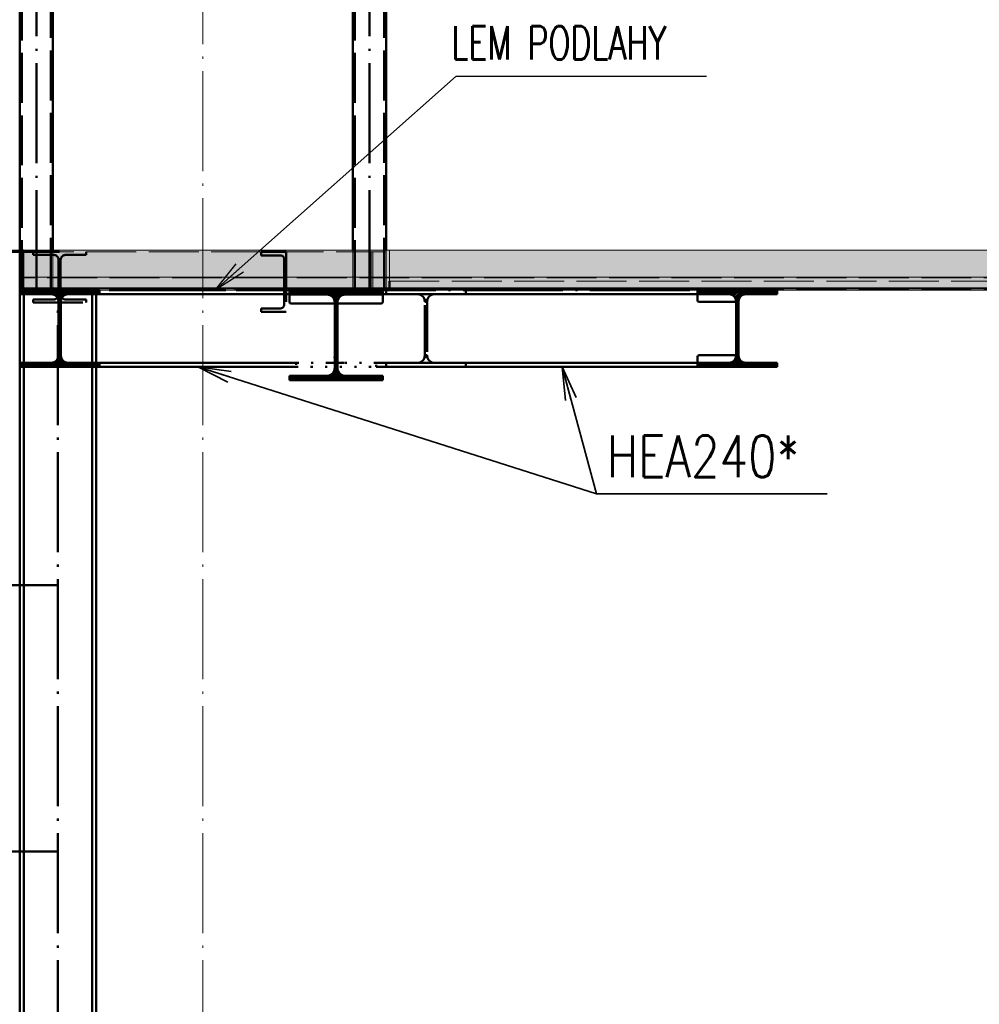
# Paper-space layout 'Layout1' of a CAD drawing. Extents: x -2 to 1380, y -36 to 422.
# Tile 13 of 54: x 429 to 486, y 123 to 182. Entities that reach past the tile are written whole.
import ezdxf

# ---------------------------------------------------------------- set-up
doc = ezdxf.new("R2010")
doc.units = 0
for name, pattern in [('ACAD_ISO02W100', [15, 12, -3]), ('ACAD_ISO04W100', [30.5, 24, -3, 0.5, -3]), ('ACAD_ISO07W100', [3.5, 0.5, -3]), ('B_CARA_09', [0.5, 0, -0.5]), ('HP_01_CER_B', [8, 5, -1, 1, -1])]:
    doc.linetypes.add(name, pattern=pattern)
doc.layers.get('0').update_dxf_attribs({"linetype": 'CONTINUOUS'})
doc.layers.get('DEFPOINTS').update_dxf_attribs({"color": 132, "linetype": 'CONTINUOUS'})
for name, color, linetype, lineweight in [('SS_1.ET-HALA_TaO-RASTR', 7, 'HP_01_CER_B', 13), ('SS_2.ET-DEMONTAZE_OK', 20, 'B_CARA_09', 50), ('SS_2.ET-HALA_TaO-LAVKA_+5.100m', 210, 'CONTINUOUS', 50), ('SS_2.ET-HALA_TaO-LAVKA_+5.100m-KONZOLA', 202, 'CONTINUOUS', 50), ('SS_2.ET-HALA_TaO-LAVKA_+5.100m-PLECH', 90, 'CONTINUOUS', 13), ('SS_2.ET-HALA_TaO-LAVKA_+5.100m-PLECH-VYZTUHA', 150, 'CONTINUOUS', 13), ('SS_2.ET-HALA_TaO-PRISTAVBA-PODLAH.NOSNIKY', 172, 'CONTINUOUS', 50), ('SS_2.ET-HALA_TaO-PRISTAVBA-PODLAHA', 9, 'CONTINUOUS', 5), ('SS_2.ET-HALA_TaO-PRISTAVBA-PODLAHA_LEM', 140, 'CONTINUOUS', 50), ('SS_2.ET-HALA_TaO-PRISTAVBA-SLOUP', 122, 'CONTINUOUS', 50), ('SS_2.ET-HALA_TaO-PRISTAVBA-TRAPEZ.PLECH', 153, 'CONTINUOUS', 18), ('SS_2.ET-HALA_TaO-PRISTAVBA-VNITRNI_KCE', 190, 'CONTINUOUS', 50), ('SS_KOTY', 3, 'CONTINUOUS', 25), ('SS_POPIS_PROFILU', 13, 'CONTINUOUS', 25), ('SS_POPIS_PROFILU_S355', 2, 'CONTINUOUS', 35), ('SS_SRAFY', 8, 'CONTINUOUS', 18)]:
    doc.layers.add(name, color=color, linetype=linetype, lineweight=lineweight)
doc.styles.add('ROMANS', font='romans.shx', dxfattribs={"width": 0.8})
doc.styles.add('romans.shx', font='romans.shx', dxfattribs={"height": 5})
doc.dimstyles.new('A-1_(2.5)_50AS', dxfattribs={"dimtxt": 2.5, "dimasz": 2, "dimexe": 1, "dimexo": 2, "dimgap": 0, "dimtad": 0, "dimdec": 1, "dimlfac": 50, "dimrnd": 1, "dimtxsty": 'ROMANS', "dimblk1": 'OBLIQUE', "dimblk2": 'OBLIQUE', "dimsah": 1, "dimcen": 2, "dimclrd": 256, "dimclre": 256, "dimclrt": 256, "dimadec": 1, "dimazin": 2, "dimtfac": 0.714286, "dimtdec": 1, "dimtmove": 0, "dimatfit": 3, "dimldrblk": 'OPEN', "dimfxl": 1, "dimtvp": 1.142857, "dimtfill": 1, "dimtolj": 1, "dimlwd": -1, "dimlwe": -1, "dimarcsym": 0})
pattern_1 = [(45, (430.83077, 66.093935), (-0.04490128, 0.04490128), [])]
pattern_2 = [(45, (430.8308, 66.0939), (-0.898026, 0.898026), []), (45, (431.7288, 66.0939), (-0.898026, 0.898026), [1.5875, -0.3175, 0, -0.3175])]

# ---------------------------------------------------------------- blocks, each defined once
blk = doc.blocks.new('_Oblique')
at = {"color": 0, "linetype": 'ByBlock', "lineweight": -2}
blk.add_line((-0.5, -0.5), (0.5, 0.5), dxfattribs=at)
blk = doc.blocks.new('*D35')
at = {"layer": 'DEFPOINTS', "color": 0, "transparency": 16777216}
for p in [(390.051, 131.994, -268691.5), (430.831, 66.094, -268691.5), (390.051, 46.62)]:
    blk.add_point(p, dxfattribs=at)
at = {"layer": 'SS_KOTY', "transparency": 16777216}
for p, q in [((390.051, 129.994), (390.051, 45.62)), ((430.831, 64.094), (430.831, 45.62)), ((430.831, 46.62), (390.051, 46.62))]:
    blk.add_line(p, q, dxfattribs=at)
at = {"layer": 'SS_KOTY', "transparency": 16777216, "xscale": 2, "yscale": 2, "zscale": 2, "rotation": 180}
blk.add_blockref('_Oblique', (390.051, 46.62), dxfattribs=at)
at = {"layer": 'SS_KOTY', "transparency": 16777216, "xscale": 2, "yscale": 2, "zscale": 2}
blk.add_blockref('_Oblique', (430.831, 46.62), dxfattribs=at)
at = {"layer": 'SS_KOTY', "transparency": 16777216, "insert": (410.441, 49.477), "char_height": 2.5, "attachment_point": 5, "style": 'ROMANS', "bg_fill": 3, "box_fill_scale": 1.1, "bg_fill_color": 256, "bg_fill_true_color": 13158600, "bg_fill_transparency": 0}
blk.add_mtext('\\A1;2039', dxfattribs=at)
blk = doc.blocks.new('_OPEN')
at = {"color": 0, "linetype": 'ByBlock'}
for p, q in [((-1, 0.167), (0, 0)), ((0, 0), (-1, -0.167)), ((0, 0), (-1, 0))]:
    blk.add_line(p, q, dxfattribs=at)
blk = doc.blocks.new('*D43')
at = {"layer": 'DEFPOINTS', "color": 0, "transparency": 16777216}
for p in [(372.432, 240.094), (428.531, 240.094, -268691.9), (388.531, 168.094, -268681.5)]:
    blk.add_point(p, dxfattribs=at)
at = {"layer": 'SS_KOTY', "transparency": 16777216}
for p, q in [((426.531, 240.094), (371.432, 240.094)), ((372.432, 168.094), (372.432, 240.094)), ((386.531, 168.094), (371.432, 168.094))]:
    blk.add_line(p, q, dxfattribs=at)
at = {"layer": 'SS_KOTY', "transparency": 16777216, "xscale": 2, "yscale": 2, "zscale": 2}
for p, rotation in [((372.432, 240.094), 90), ((372.432, 168.094), 270)]:
    blk.add_blockref('_Oblique', p, dxfattribs=dict(at, rotation=rotation))
at = {"layer": 'SS_KOTY', "transparency": 16777216, "insert": (369.575, 204.094), "char_height": 2.5, "attachment_point": 5, "rotation": 90, "style": 'ROMANS', "bg_fill": 3, "box_fill_scale": 1.1, "bg_fill_color": 256, "bg_fill_true_color": 13158600, "bg_fill_transparency": 0}
blk.add_mtext('\\A1;3600', dxfattribs=at)

psp = doc.layouts.get("Layout1")

# ---------------------------------------------------------------- hatches: boundary and pattern name
at = {"layer": 'SS_2.ET-HALA_TaO-PRISTAVBA-PODLAHA'}
h = psp.add_hatch(dxfattribs=at)
h.set_pattern_fill('ANSI35', color=252, scale=0.2, style=0)
h.set_pattern_definition(pattern_2)
h.paths.add_polyline_path([(428.7308, 166.4739), (428.7308, 165.8394), (594.4308, 165.8394), (594.4308, 166.4739)], flags=0)
at = {"layer": 'SS_SRAFY'}
h = psp.add_hatch(dxfattribs=at)
h.set_pattern_fill('ANSI31', color=5, scale=0.02, style=0)
h.set_pattern_definition(pattern_1)
h.paths.add_polyline_path([(433.3308, 161.3339), (431.4258, 161.3339, -0.4142136), (431.0058, 161.7539), (431.0058, 165.0339, -0.4142136), (431.4258, 165.4539), (433.3308, 165.4539), (433.3308, 165.6939), (428.5308, 165.6939), (428.5308, 165.4539), (430.4358, 165.4539, -0.4142136), (430.8558, 165.0339), (430.8558, 161.7539, -0.4142136), (430.4358, 161.3339), (428.5308, 161.3339), (428.5308, 161.0939), (433.3308, 161.0939)], flags=0)
h = psp.add_hatch(dxfattribs=at)
h.set_pattern_fill('ANSI31', color=5, scale=0.02, style=0)
h.set_pattern_definition(pattern_1)
h.paths.add_polyline_path([(446.9708, 160.5539), (444.7308, 160.5539), (444.7308, 160.2939), (450.3308, 160.2939), (450.3308, 160.5539), (448.0908, 160.5539, -0.4142135), (447.6108, 161.0339), (447.6108, 164.9539, -0.4142136), (448.0908, 165.4339), (450.3308, 165.4339), (450.3308, 165.6939), (444.7308, 165.6939), (444.7308, 165.4339), (446.9708, 165.4339, -0.4142136), (447.4508, 164.9539), (447.4508, 161.0339, -0.4142136)], flags=0)
h = psp.add_hatch(dxfattribs=at)
h.set_pattern_fill('ANSI31', color=5, scale=0.02, style=0)
h.set_pattern_definition(pattern_1)
h.paths.add_polyline_path([(471.5558, 165.0339), (471.5558, 161.7539, -0.4142136), (471.1358, 161.3339), (469.2308, 161.3339), (469.2308, 161.0939), (474.0308, 161.0939), (474.0308, 161.3339), (472.1258, 161.3339, -0.4142136), (471.7058, 161.7539), (471.7058, 165.0339, -0.4142136), (472.1258, 165.4539), (474.0308, 165.4539), (474.0308, 165.6939), (469.2308, 165.6939), (469.2308, 165.4539), (471.1358, 165.4539, -0.4142136)], flags=0)

# ---------------------------------------------------------------- linework, layer by layer
at = {"layer": 'SS_1.ET-HALA_TaO-RASTR', "linetype": 'ACAD_ISO04W100', "ltscale": 0.25}
psp.add_line((439.5308, 66.0939), (439.5308, 360.6361), dxfattribs=at)
at = {"layer": 'SS_2.ET-DEMONTAZE_OK', "color": 1, "linetype": 'ACAD_ISO07W100', "ltscale": 0.25}
for p, q in [((445.1308, 165.6939), (445.1308, 165.4539)), ((449.9308, 165.4539), (449.9308, 165.6939)), ((445.1308, 165.4539), (447.0358, 165.4539)), ((447.4558, 165.0339), (447.4558, 161.7539)), ((447.6058, 161.7539), (447.6058, 165.0339)), ((448.0258, 165.4539), (449.9308, 165.4539)), ((447.0358, 161.3339), (445.1308, 161.3339)), ((445.1308, 161.3339), (445.1308, 161.0939)), ((445.1308, 161.0939), (449.9308, 161.0939)), ((449.9308, 161.3339), (448.0258, 161.3339)), ((449.9308, 161.0939), (449.9308, 161.3339))]:
    psp.add_line(p, q, dxfattribs=at)
at = {"layer": 'SS_2.ET-DEMONTAZE_OK', "color": 1, "linetype": 'ACAD_ISO07W100', "ltscale": 0.25, "extrusion": (-3.7494e-33, 6.12323e-17, -1)}
for centre, start, end in [((-447.0358, 165.0339), 90, 180), ((-448.0258, 165.0339), 0, 90), ((-447.0358, 161.7539), 180, 270), ((-448.0258, 161.7539), 270, 0)]:
    psp.add_arc(centre, 0.42, start, end, dxfattribs=at)
at = {"layer": 'SS_2.ET-HALA_TaO-LAVKA_+5.100m', "color": 3, "linetype": 'ACAD_ISO02W100', "ltscale": 0.25}
for p, q in [((429.3308, 167.9939), (429.3308, 167.8139)), ((432.5308, 167.8139), (432.5308, 167.9939)), ((444.5308, 167.9939), (443.0308, 167.9939)), ((443.0308, 167.9939), (443.0308, 167.7839)), ((444.5308, 167.9939), (444.5308, 164.3939)), ((430.5708, 167.8139), (429.3308, 167.8139)), ((430.8708, 165.4339), (430.8708, 167.5139)), ((430.9908, 167.5139), (430.9908, 165.4339)), ((432.5308, 167.8139), (431.2908, 167.8139)), ((443.0308, 167.7839), (444.1808, 167.7839)), ((444.4208, 164.8439), (444.4208, 167.5439)), ((430.5708, 165.1339), (429.3308, 165.1339)), ((429.3308, 165.1339), (429.3308, 164.9539)), ((429.3308, 164.9539), (432.5308, 164.9539)), ((432.5308, 165.1339), (431.2908, 165.1339)), ((432.5308, 164.9539), (432.5308, 165.1339)), ((444.1808, 164.6039), (443.0308, 164.6039)), ((443.0308, 164.6039), (443.0308, 164.3939)), ((443.0308, 164.3939), (444.5308, 164.3939))]:
    psp.add_line(p, q, dxfattribs=at)
at = {"layer": 'SS_2.ET-HALA_TaO-LAVKA_+5.100m', "color": 3, "linetype": 'ACAD_ISO02W100', "ltscale": 0.25, "extrusion": (1.60736e-12, 3.88057e-12, -1)}
psp.add_arc((-430.5708, 167.5139, 0), 0.3, 90, 180, dxfattribs=at)
at = {"layer": 'SS_2.ET-HALA_TaO-LAVKA_+5.100m', "color": 3, "linetype": 'ACAD_ISO02W100', "ltscale": 0.25, "extrusion": (-3.88051e-12, 1.60742e-12, -1)}
psp.add_arc((-431.2908, 167.5139, 0), 0.3, 0, 90, dxfattribs=at)
at = {"layer": 'SS_2.ET-HALA_TaO-LAVKA_+5.100m', "color": 3, "linetype": 'ACAD_ISO02W100', "ltscale": 0.25, "extrusion": (-3.7494e-33, 6.12323e-17, -1)}
for centre, start, end in [((-444.1808, 167.5439), 90, 180), ((-444.1808, 164.8439), 180, 270)]:
    psp.add_arc(centre, 0.24, start, end, dxfattribs=at)
at = {"layer": 'SS_2.ET-HALA_TaO-LAVKA_+5.100m', "color": 3, "linetype": 'ACAD_ISO02W100', "ltscale": 0.25, "extrusion": (3.21472e-12, -7.76096e-12, -1)}
psp.add_arc((-430.5708, 165.4339), 0.3, 180, 270, dxfattribs=at)
at = {"layer": 'SS_2.ET-HALA_TaO-LAVKA_+5.100m', "color": 3, "linetype": 'ACAD_ISO02W100', "ltscale": 0.25, "extrusion": (-7.76102e-12, -3.21466e-12, -1)}
psp.add_arc((-431.2908, 165.4339, 0), 0.3, 270, 0, dxfattribs=at)
at = {"layer": 'SS_2.ET-HALA_TaO-LAVKA_+5.100m-KONZOLA', "color": 7, "linetype": 'ACAD_ISO04W100', "ltscale": 0.25}
psp.add_line((430.8308, 147.9939), (390.0508, 147.9939), dxfattribs=at)
at = {"layer": 'SS_2.ET-HALA_TaO-LAVKA_+5.100m-PLECH', "color": 3, "linetype": 'ACAD_ISO02W100', "ltscale": 0.25}
psp.add_line((450.5308, 167.9939), (444.5308, 167.9939), dxfattribs=at)
at = {"layer": 'SS_2.ET-HALA_TaO-LAVKA_+5.100m-PLECH-VYZTUHA', "color": 3, "linetype": 'ACAD_ISO02W100', "ltscale": 0.25}
for p, q in [((449.6308, 165.6939), (449.6308, 167.9939)), ((449.7308, 167.9939), (449.7308, 165.6939))]:
    psp.add_line(p, q, dxfattribs=at)
at = {"layer": 'SS_2.ET-HALA_TaO-PRISTAVBA-PODLAH.NOSNIKY', "color": 1, "linetype": 'Continuous', "ltscale": 0.25}
for p, q in [((428.5308, 165.4539), (428.5308, 165.6939)), ((428.7308, 165.6939), (433.3308, 165.6939)), ((433.3308, 165.4539), (433.3308, 165.6939)), ((444.7308, 165.6939), (450.3308, 165.6939)), ((444.7308, 165.4339), (444.7308, 165.6939)), ((450.3308, 165.6939), (450.3308, 165.4339)), ((469.2308, 165.6939), (474.0308, 165.6939)), ((469.2308, 165.4539), (469.2308, 165.6939)), ((474.0308, 165.4539), (474.0308, 165.6939)), ((428.5308, 165.4539), (430.4358, 165.4539)), ((430.8558, 165.0339), (430.8558, 161.7539)), ((431.0058, 161.7539), (431.0058, 165.0339)), ((431.4258, 165.4539), (433.3308, 165.4539)), ((433.3308, 165.4539), (444.7308, 165.4539)), ((444.7308, 165.4339), (446.9708, 165.4339)), ((444.7308, 164.9939), (444.7308, 165.4339)), ((447.4508, 161.0339), (447.4508, 164.9539)), ((447.6108, 164.9539), (447.6108, 161.0339)), ((448.0908, 165.4339), (450.3308, 165.4339)), ((450.3308, 165.4539), (469.2308, 165.4539)), ((450.3308, 165.4339), (450.3308, 164.9939)), ((469.2308, 165.0939), (469.2308, 165.4539)), ((469.2308, 165.4539), (471.1358, 165.4539)), ((471.5557, 164.9939), (469.3308, 164.9939)), ((471.5558, 165.0339), (471.5558, 161.7539)), ((471.7058, 161.7539), (471.7058, 165.0339)), ((472.1258, 165.4539), (474.0308, 165.4539)), ((447.4507, 164.8939), (444.8308, 164.8939)), ((450.2308, 164.8939), (447.6108, 164.8939)), ((469.2308, 161.3339), (469.2308, 161.6939)), ((469.3308, 161.7939), (471.5557, 161.7939)), ((430.4358, 161.3339), (428.5308, 161.3339)), ((428.5308, 161.0939), (428.5308, 161.3339)), ((428.5308, 161.0939), (433.3308, 161.0939)), ((433.3308, 161.3339), (431.4258, 161.3339)), ((445.1308, 161.3339), (433.3308, 161.3339)), ((433.3308, 161.0939), (433.3308, 161.3339)), ((433.3308, 161.0939), (445.1308, 161.0939)), ((469.2308, 161.3339), (449.9308, 161.3339)), ((449.9308, 161.0939), (469.2308, 161.0939)), ((471.1358, 161.3339), (469.2308, 161.3339)), ((469.2308, 161.0939), (469.2308, 161.3339)), ((469.2308, 161.0939), (474.0308, 161.0939)), ((474.0308, 161.3339), (472.1258, 161.3339)), ((474.0308, 161.0939), (474.0308, 161.3339)), ((446.9708, 160.5539), (444.7308, 160.5539)), ((444.7308, 160.2939), (444.7308, 160.5539)), ((444.7308, 160.2939), (450.3308, 160.2939)), ((450.3308, 160.5539), (448.0908, 160.5539)), ((450.3308, 160.5539), (450.3308, 160.2939))]:
    psp.add_line(p, q, dxfattribs=at)
at = {"layer": 'SS_2.ET-HALA_TaO-PRISTAVBA-PODLAH.NOSNIKY', "color": 3, "linetype": 'ACAD_ISO02W100', "ltscale": 0.25}
for p, q in [((429.1907, 165.6939), (429.1907, 165.4539)), ((432.4708, 165.6939), (432.4708, 165.4539)), ((450.5308, 165.6939), (450.5308, 165.4539)), ((455.3308, 165.4539), (455.3308, 165.6939)), ((452.8515, 165.0939), (452.8558, 165.0339)), ((453.0101, 165.0939), (452.8515, 165.0939)), ((452.8558, 165.0232), (452.8558, 165.0339)), ((452.8558, 164.9939), (452.8558, 165.0232)), ((453.0058, 164.9939), (452.8558, 164.9939)), ((452.8558, 161.7939), (452.8558, 164.9939)), ((453.0058, 165.0339), (453.0101, 165.0939)), ((453.0058, 165.0339), (453.0058, 165.0232)), ((453.0058, 165.0232), (453.0058, 164.9939)), ((453.0058, 164.9939), (453.0058, 161.7939)), ((452.8558, 161.7539), (452.8515, 161.6939)), ((452.8515, 161.6939), (453.0101, 161.6939)), ((452.8558, 161.7939), (453.0058, 161.7939)), ((452.8558, 161.7646), (452.8558, 161.7939)), ((452.8558, 161.7539), (452.8558, 161.7646)), ((453.0058, 161.7939), (453.0058, 161.7646)), ((453.0058, 161.7646), (453.0058, 161.7539)), ((453.0101, 161.6939), (453.0058, 161.7539)), ((429.1907, 161.3339), (429.1907, 161.0939)), ((432.4708, 161.3339), (432.4708, 161.0939)), ((433.1308, 161.0939), (433.1308, 161.3339)), ((447.4507, 161.3339), (447.0358, 161.3339)), ((448.0258, 161.3339), (447.6108, 161.3339)), ((450.5308, 161.3339), (450.5308, 161.0939)), ((455.3308, 161.0939), (455.3308, 161.3339))]:
    psp.add_line(p, q, dxfattribs=at)
at = {"layer": 'SS_2.ET-HALA_TaO-PRISTAVBA-PODLAH.NOSNIKY', "color": 7, "linetype": 'ACAD_ISO04W100', "ltscale": 0.25}
for q in [(430.9308, 165.6939), (471.6308, 165.6939)]:
    psp.add_line((447.5308, 165.6939), q, dxfattribs=at)
at = {"layer": 'SS_2.ET-HALA_TaO-PRISTAVBA-PODLAH.NOSNIKY', "color": 1, "linetype": 'Continuous', "ltscale": 0.25, "extrusion": (-3.7494e-33, 6.12323e-17, -1)}
for centre, radius, start, end in [((-430.4358, 165.0339), 0.42, 90, 180), ((-431.4258, 165.0339), 0.42, 0, 90), ((-444.8308, 164.9939), 0.1, 270, 0), ((-446.9708, 164.9539), 0.48, 90, 180), ((-448.0908, 164.9539), 0.48, 0, 90), ((-471.1358, 165.0339), 0.42, 90, 180), ((-472.1258, 165.0339), 0.42, 0, 90), ((-430.4358, 161.7539), 0.42, 180, 270), ((-431.4258, 161.7539), 0.42, 270, 0), ((-469.3308, 161.6939), 0.1, 0, 90), ((-471.1358, 161.7539), 0.42, 180, 270), ((-472.1258, 161.7539), 0.42, 270, 0), ((-446.9708, 161.0339), 0.48, 180, 270), ((-448.0908, 161.0339), 0.48, 270, 0)]:
    psp.add_arc(centre, radius, start, end, dxfattribs=at)
at = {"layer": 'SS_2.ET-HALA_TaO-PRISTAVBA-PODLAH.NOSNIKY', "color": 1, "linetype": 'Continuous', "ltscale": 0.25, "extrusion": (4.82208e-12, -1.16415e-11, -1)}
psp.add_arc((-450.2308, 164.9939), 0.1, 180, 270, dxfattribs=at)
at = {"layer": 'SS_2.ET-HALA_TaO-PRISTAVBA-PODLAH.NOSNIKY', "color": 3, "linetype": 'ACAD_ISO02W100', "ltscale": 0.25, "extrusion": (-1.14811e-12, -2.77173e-12, -1)}
psp.add_arc((-452.4358, 165.0339), 0.42, 90, 180, dxfattribs=at)
at = {"layer": 'SS_2.ET-HALA_TaO-PRISTAVBA-PODLAH.NOSNIKY', "color": 3, "linetype": 'ACAD_ISO02W100', "ltscale": 0.25, "extrusion": (2.77179e-12, -1.14805e-12, -1)}
psp.add_arc((-453.4258, 165.0339, 0), 0.42, 0, 90, dxfattribs=at)
at = {"layer": 'SS_2.ET-HALA_TaO-PRISTAVBA-PODLAH.NOSNIKY', "color": 1, "linetype": 'Continuous', "ltscale": 0.25, "extrusion": (-1.16415e-11, -4.82202e-12, -1)}
psp.add_arc((-469.3308, 165.0939, 0), 0.1, 270, 0, dxfattribs=at)
at = {"layer": 'SS_2.ET-HALA_TaO-PRISTAVBA-PODLAH.NOSNIKY', "color": 3, "linetype": 'ACAD_ISO02W100', "ltscale": 0.25, "extrusion": (-3.7494e-33, 6.12323e-17, -1)}
for centre, start, end in [((-452.4358, 161.7539), 180, 270), ((-453.4258, 161.7539), 270, 0)]:
    psp.add_arc(centre, 0.42, start, end, dxfattribs=at)
at = {"layer": 'SS_2.ET-HALA_TaO-PRISTAVBA-PODLAHA', "color": 9, "linetype": 'ACAD_ISO02W100', "ltscale": 0.25}
for p, q in [((430.5308, 166.4739), (430.5308, 168.0939)), ((448.5307, 166.4739), (448.5307, 168.0939)), ((450.5308, 168.0939), (450.5308, 166.4739)), ((450.7308, 168.0939), (450.7308, 166.4739)), ((594.4308, 166.4411), (428.7308, 166.4411)), ((430.5308, 165.7154), (430.5308, 166.4739)), ((448.5307, 165.7154), (448.5307, 166.4739)), ((450.5308, 166.4739), (450.5308, 165.7154)), ((450.7308, 166.4739), (450.7308, 166.2328)), ((450.7308, 166.2328), (594.4307, 166.2328)), ((594.4307, 165.7397), (428.7308, 165.7397)), ((594.4307, 165.7154), (428.7308, 165.7154))]:
    psp.add_line(p, q, dxfattribs=at)
at = {"layer": 'SS_2.ET-HALA_TaO-PRISTAVBA-PODLAHA', "color": 9, "linetype": 'Continuous', "ltscale": 0.25}
for p, q in [((594.4308, 166.4739), (428.7308, 166.4739)), ((594.4308, 165.8394), (428.7308, 165.8394))]:
    psp.add_line(p, q, dxfattribs=at)
at = {"layer": 'SS_2.ET-HALA_TaO-PRISTAVBA-PODLAHA_LEM', "color": 3, "linetype": 'ACAD_ISO02W100', "ltscale": 0.25}
psp.add_line((450.7308, 166.2328), (450.7308, 165.6939), dxfattribs=at)
at = {"layer": 'SS_2.ET-HALA_TaO-PRISTAVBA-PODLAHA_LEM', "color": 1, "linetype": 'Continuous', "ltscale": 0.25}
psp.add_line((428.5308, 165.6939), (428.7308, 165.6939), dxfattribs=at)
at = {"layer": 'SS_2.ET-HALA_TaO-PRISTAVBA-PODLAHA_LEM', "color": 7, "linetype": 'ACAD_ISO04W100', "ltscale": 0.25}
psp.add_line((448.5308, 165.6939), (430.5308, 165.6939), dxfattribs=at)
at = {"layer": 'SS_2.ET-HALA_TaO-PRISTAVBA-SLOUP', "color": 3, "linetype": 'ACAD_ISO02W100', "ltscale": 0.25}
for p, q in [((428.7708, 165.4539), (428.7708, 165.6939)), ((428.7908, 165.6939), (428.7908, 165.4539)), ((429.2908, 165.4539), (429.2908, 165.6939)), ((432.3708, 165.4539), (432.3708, 165.6939)), ((432.8708, 165.4539), (432.8708, 165.6939)), ((432.8908, 165.4539), (432.8908, 165.6939)), ((433.1308, 165.4539), (433.1308, 165.6939)), ((430.4358, 165.4539), (431.4258, 165.4539)), ((428.7708, 161.0939), (428.7708, 161.3339)), ((432.8908, 161.0939), (432.8908, 161.3339))]:
    psp.add_line(p, q, dxfattribs=at)
at = {"layer": 'SS_2.ET-HALA_TaO-PRISTAVBA-SLOUP', "color": 1, "linetype": 'Continuous', "ltscale": 0.25}
for p, q in [((428.5308, 161.3339), (428.5308, 165.4539)), ((428.7708, 161.3339), (428.7708, 165.4539)), ((432.8908, 161.3339), (432.8908, 165.4539)), ((433.1308, 161.3339), (433.1308, 165.4539)), ((432.8908, 66.894), (432.8908, 161.0939)), ((433.1308, 66.894), (433.1308, 161.0939))]:
    psp.add_line(p, q, dxfattribs=at)
at = {"layer": 'SS_2.ET-HALA_TaO-PRISTAVBA-TRAPEZ.PLECH', "color": 5, "linetype": 'Continuous', "ltscale": 0.25}
for p, q in [((594.4307, 165.804), (428.7308, 165.804)), ((428.7308, 165.7268), (594.4307, 165.7268)), ((433.3308, 165.6939), (444.7308, 165.6939)), ((450.3308, 165.6939), (469.2308, 165.6939)), ((474.0308, 165.6939), (493.2308, 165.6939))]:
    psp.add_line(p, q, dxfattribs=at)
at = {"layer": 'SS_2.ET-HALA_TaO-PRISTAVBA-VNITRNI_KCE', "color": 7, "linetype": 'ACAD_ISO04W100', "ltscale": 0.25}
for p, q in [((429.5308, 165.6939), (429.5308, 242.0939)), ((449.5308, 165.6939), (449.5308, 242.0939))]:
    psp.add_line(p, q, dxfattribs=at)
at = {"layer": 'SS_2.ET-HALA_TaO-PRISTAVBA-VNITRNI_KCE', "color": 3, "linetype": 'ACAD_ISO02W100', "ltscale": 0.25}
for p, q in [((430.4108, 240.0939), (430.4108, 165.6939)), ((448.6508, 165.6939), (448.6508, 240.0939)), ((450.4108, 240.0939), (450.4108, 165.6939)), ((430.5308, 165.6939), (430.5308, 165.7154)), ((448.5308, 165.6939), (448.5308, 165.7154)), ((450.5308, 165.7154), (450.5308, 165.6939))]:
    psp.add_line(p, q, dxfattribs=at)
at = {"layer": 'SS_2.ET-HALA_TaO-PRISTAVBA-VNITRNI_KCE', "color": 1, "linetype": 'Continuous', "ltscale": 0.25}
for p, q in [((430.5308, 168.0939), (430.5308, 240.0939)), ((450.5308, 240.0939), (450.5308, 168.0939)), ((448.5308, 168.0939), (448.5308, 207.4939))]:
    psp.add_line(p, q, dxfattribs=at)
at = {"layer": 'SS_POPIS_PROFILU', "color": 0, "linetype": 'ByBlock'}
for p, q in [((440.2628, 165.6939), (441.5373, 167.2709)), ((440.2628, 165.6939), (441.7586, 167.0216)), ((441.9798, 166.7723), (440.2628, 165.6939))]:
    psp.add_line(p, q, dxfattribs=at)
at = {"layer": 'SS_POPIS_PROFILU', "color": 13}
psp.add_lwpolyline([(440.2628, 165.6939), (454.736, 178.5411), (469.7837, 178.5411)], dxfattribs=at)
at = {"layer": 'SS_POPIS_PROFILU_S355', "color": 0, "linetype": 'ByBlock'}
for p, q in [((441.0353, 160.1694), (439.2308, 161.0939)), ((439.2308, 161.0939), (441.2376, 160.8047)), ((439.2308, 161.0939), (441.1365, 160.487)), ((461.3086, 159.0762), (461.1094, 161.0939)), ((461.1094, 161.0939), (461.9522, 159.2498)), ((461.1094, 161.0939), (461.6304, 159.163))]:
    psp.add_line(p, q, dxfattribs=at)
at = {"layer": 'SS_POPIS_PROFILU_S355', "color": 2}
for points in [[(439.2308, 161.0939), (463.166, 153.4714), (477.0231, 153.4714)], [(461.1094, 161.0939), (463.166, 153.4714), (477.0231, 153.4714)]]:
    psp.add_lwpolyline(points, dxfattribs=at)

# ---------------------------------------------------------------- texts
at = {"layer": 'SS_POPIS_PROFILU', "color": 13, "style": 'romans.shx', "width": 0.7}
psp.add_text('LEM PODLAHY', height=2, dxfattribs=at).set_placement((454.4721, 179.5411))
at = {"layer": 'SS_POPIS_PROFILU_S355', "color": 2, "style": 'romans.shx', "width": 0.8}
psp.add_text('HEA240*', height=2.5, dxfattribs=at).set_placement((463.7889, 154.4714))
psp.add_text('HEA240*', height=2.5, dxfattribs=at).set_placement((463.7889, 154.4714))

# ---------------------------------------------------------------- dimensions: what is measured, and where the dimension line sits
at = {"layer": 'SS_KOTY'}
dim = psp.add_linear_dim(base=(372.4318, 240.0939), p1=(388.5308, 168.0939, -268681.5), p2=(428.5308, 240.0939, -268691.9), angle=90, dimstyle='A-1_(2.5)_50AS', dxfattribs=at)
dim.commit()
dim.dimension.update_dxf_attribs({"geometry": '*D43', "text_midpoint": (369.5746, 204.0939)})
dim = psp.add_linear_dim(base=(390.0508, 46.6197), p1=(430.8308, 66.0939, -268691.5), p2=(390.0508, 131.9939, -268691.5), dimstyle='A-1_(2.5)_50AS', override={"dimtmove": 1}, dxfattribs=at)
dim.commit()
dim.dimension.update_dxf_attribs({"geometry": '*D35', "text_midpoint": (410.4408, 49.4768)})

# ---------------------------------------------------------------- next in the draw order: hatches: boundary and pattern name
at = {"layer": 'SS_2.ET-HALA_TaO-PRISTAVBA-PODLAHA'}
h = psp.add_hatch(dxfattribs=at)
h.set_pattern_fill('ANSI35', color=252, scale=0.2, style=0)
h.set_pattern_definition(pattern_2)
h.paths.add_polyline_path([(594.4308, 166.4739), (594.4308, 168.0939), (428.7308, 168.0939), (428.7308, 166.4739)], flags=0)
at = {"layer": 'SS_SRAFY'}
h = psp.add_hatch(dxfattribs=at)
h.set_pattern_fill('ANSI31', color=5, scale=0.02, style=0)
h.set_pattern_definition(pattern_1)
h.paths.add_polyline_path([(428.5308, 165.6939), (428.7308, 165.6939), (428.7308, 168.0939), (428.5308, 168.0939)], flags=0)

# ---------------------------------------------------------------- next in the draw order: linework, layer by layer
at = {"layer": 'SS_2.ET-HALA_TaO-LAVKA_+5.100m', "color": 7, "linetype": 'ACAD_ISO04W100', "ltscale": 0.25}
psp.add_line((430.9308, 167.9939), (388.5308, 167.9939), dxfattribs=at)
at = {"layer": 'SS_2.ET-HALA_TaO-LAVKA_+5.100m-KONZOLA', "color": 7, "linetype": 'ACAD_ISO04W100', "ltscale": 0.25}
psp.add_line((430.8308, 131.9939), (390.0508, 131.9939), dxfattribs=at)
at = {"layer": 'SS_2.ET-HALA_TaO-LAVKA_+5.100m-PLECH', "color": 7, "linetype": 'Continuous', "ltscale": 0.25}
for p, q in [((428.5308, 168.0939), (388.5308, 168.0939)), ((428.5308, 167.9939), (388.5308, 167.9939))]:
    psp.add_line(p, q, dxfattribs=at)
at = {"layer": 'SS_2.ET-HALA_TaO-LAVKA_+5.100m-PLECH', "color": 3, "linetype": 'ACAD_ISO02W100', "ltscale": 0.25}
psp.add_line((443.0308, 167.9939), (428.5308, 167.9939), dxfattribs=at)
at = {"layer": 'SS_2.ET-HALA_TaO-PRISTAVBA-PODLAHA', "color": 9, "linetype": 'Continuous', "ltscale": 0.25}
psp.add_line((594.4308, 168.0939), (428.7308, 168.0939), dxfattribs=at)
at = {"layer": 'SS_2.ET-HALA_TaO-PRISTAVBA-PODLAHA_LEM', "color": 1, "linetype": 'Continuous', "ltscale": 0.25}
for p, q in [((428.7308, 168.0939), (428.5308, 168.0939)), ((428.5308, 165.6939), (428.5308, 168.0939)), ((428.7308, 168.0939), (428.7308, 165.6939))]:
    psp.add_line(p, q, dxfattribs=at)
at = {"layer": 'SS_2.ET-HALA_TaO-PRISTAVBA-SLOUP', "color": 7, "linetype": 'ACAD_ISO04W100', "ltscale": 0.25}
psp.add_line((430.8308, 66.0939), (430.8308, 165.6939), dxfattribs=at)
at = {"layer": 'SS_2.ET-HALA_TaO-PRISTAVBA-SLOUP', "color": 1, "linetype": 'Continuous', "ltscale": 0.25}
for p, q in [((428.5308, 66.894), (428.5308, 161.0939)), ((428.7708, 66.894), (428.7708, 161.0939))]:
    psp.add_line(p, q, dxfattribs=at)
at = {"layer": 'SS_2.ET-HALA_TaO-PRISTAVBA-VNITRNI_KCE', "color": 1, "linetype": 'Continuous', "ltscale": 0.25}
psp.add_line((428.5308, 168.0939), (428.5308, 240.0939), dxfattribs=at)
at = {"layer": 'SS_2.ET-HALA_TaO-PRISTAVBA-VNITRNI_KCE', "color": 3, "linetype": 'ACAD_ISO02W100', "ltscale": 0.25}
psp.add_line((428.6508, 165.6939), (428.6508, 240.0939), dxfattribs=at)

doc.saveas('drawing.dxf')
